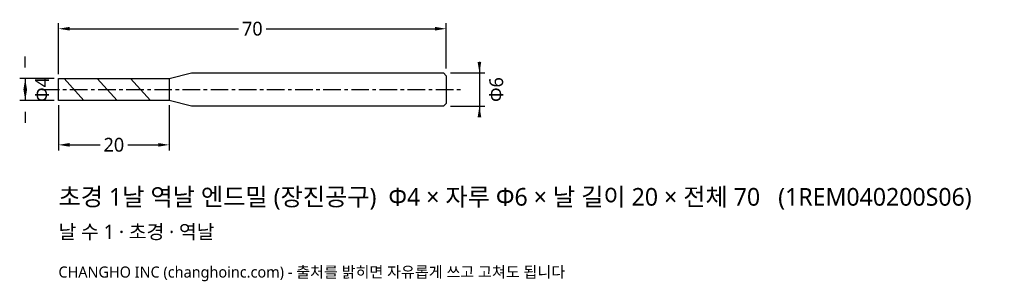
# Model space of a CAD drawing. Header units: millimetres. Extents: x -7 to 171, y -35 to 13.
import ezdxf

# ---------------------------------------------------------------- set-up
doc = ezdxf.new("R2010")
doc.units = ezdxf.units.MM
doc.linetypes.add('CENTER', pattern=[5.08, 3.175, -0.635, 0.635, -0.635])
for name, color, linetype in [('문자', 7, 'CONTINUOUS'), ('외형선', 7, 'CONTINUOUS'), ('중심선', 1, 'CENTER'), ('참고선', 8, 'CONTINUOUS'), ('치수', 4, 'CONTINUOUS')]:
    doc.layers.add(name, color=color, linetype=linetype)
doc.styles.add('CH_KOR', font='malgun.ttf')
doc.dimstyles.new('CH_DIM', dxfattribs={"dimtxt": 2.5, "dimasz": 2, "dimexe": 1, "dimexo": 0.8, "dimgap": 0.8, "dimtad": 1, "dimdec": 1, "dimdsep": 46, "dimtxsty": 'CH_KOR', "dimcen": 2.5, "dimclrd": 4, "dimclre": 4, "dimclrt": 4, "dimazin": 3, "dimtfac": 1, "dimtmove": 0, "dimatfit": 3})

# ---------------------------------------------------------------- blocks, each defined once
blk = doc.blocks.new('_CLOSEDFILLED')
at = {"color": 0, "linetype": 'BYBLOCK'}
blk.add_solid([(-1, 0.164), (0, 0), (-1, -0.164)], dxfattribs=at)
blk = doc.blocks.new('*D2')
at = {"color": 4}
for p, q in [((76, 5), (76, -5)), ((70.8, 3), (77, 3)), ((70.8, -3), (77, -3))]:
    blk.add_line(p, q, dxfattribs=at)
at = {"layer": 'Defpoints'}
for p in [(70, 3), (76, 3), (70, -3)]:
    blk.add_point(p, dxfattribs=at)
at = {"layer": '치수', "color": 4, "xscale": 2, "yscale": 2}
for p, rotation in [((76, 3), 270), ((76, -3), 90)]:
    blk.add_blockref('_CLOSEDFILLED', p, dxfattribs=dict(at, rotation=rotation))
at = {"layer": '치수', "color": 4, "insert": (79.05, 0), "char_height": 2.5, "attachment_point": 5, "rotation": 90, "style": 'CH_KOR'}
blk.add_mtext('Φ6', dxfattribs=at)
blk = doc.blocks.new('*D3')
at = {"color": 4}
for p, q in [((0, -2.8), (0, -11)), ((20, -2.8), (20, -11)), ((2, -10), (7.5, -10)), ((12.5, -10), (18, -10))]:
    blk.add_line(p, q, dxfattribs=at)
at = {"layer": 'Defpoints'}
for p in [(0, -2), (20, -2), (0, -10)]:
    blk.add_point(p, dxfattribs=at)
at = {"layer": '치수', "color": 4, "xscale": 2, "yscale": 2, "rotation": 180}
blk.add_blockref('_CLOSEDFILLED', (0, -10), dxfattribs=at)
at = {"layer": '치수', "color": 4, "xscale": 2, "yscale": 2}
blk.add_blockref('_CLOSEDFILLED', (20, -10), dxfattribs=at)
at = {"layer": '치수', "color": 4, "insert": (10, -10), "char_height": 2.5, "attachment_point": 5, "style": 'CH_KOR'}
blk.add_mtext('20', dxfattribs=at)
blk = doc.blocks.new('*D4')
at = {"color": 4}
for p, q in [((0, 2.8), (0, 12)), ((2, 11), (32.5, 11)), ((37.5, 11), (68, 11)), ((70, 3.8), (70, 12))]:
    blk.add_line(p, q, dxfattribs=at)
at = {"layer": 'Defpoints'}
for p in [(0, 11), (0, 2), (70, 3)]:
    blk.add_point(p, dxfattribs=at)
at = {"layer": '치수', "color": 4, "xscale": 2, "yscale": 2, "rotation": 180}
blk.add_blockref('_CLOSEDFILLED', (0, 11), dxfattribs=at)
at = {"layer": '치수', "color": 4, "xscale": 2, "yscale": 2}
blk.add_blockref('_CLOSEDFILLED', (70, 11), dxfattribs=at)
at = {"layer": '치수', "color": 4, "insert": (35, 11), "char_height": 2.5, "attachment_point": 5, "style": 'CH_KOR'}
blk.add_mtext('70', dxfattribs=at)

msp = doc.modelspace()

# ---------------------------------------------------------------- linework, layer by layer
at = {"layer": '외형선'}
msp.add_lwpolyline([(0, 2), (20, 2), (24, 3), (69.5, 3), (70, 2.5), (70, -2.5), (69.5, -3), (24, -3), (20, -2), (0, -2)], close=True, dxfattribs=at)
at = {"layer": '중심선'}
msp.add_line((-3, 0), (73, 0), dxfattribs=at)
at = {"layer": '참고선'}
for p, q in [((1, 2), (4.6, -2)), ((7, 2), (10.6, -2)), ((13, 2), (16.6, -2)), ((20, 2), (20, -2))]:
    msp.add_line(p, q, dxfattribs=at)

# ---------------------------------------------------------------- texts
at = {"layer": '문자', "style": 'CH_KOR'}
for s, height, p in [('초경 1날 역날 엔드밀 (장진공구)  Φ4 × 자루 Φ6 × 날 길이 20 × 전체 70   (1REM040200S06)', 3.2, (0, -21)), ('날 수 1 · 초경 · 역날', 2.56, (0, -27)), ('CHANGHO INC (changhoinc.com) - 출처를 밝히면 자유롭게 쓰고 고쳐도 됩니다', 2, (0, -34))]:
    msp.add_text(s, height=height, dxfattribs=at).set_placement(p)

# ---------------------------------------------------------------- dimensions: what is measured, and where the dimension line sits
at = {"layer": '치수'}
for base, p1, p2, text, picture, middle in [((0, 11), (0, 2), (70, 3), '70', '*D4', (35, 11)), ((0, -10), (0, -2), (20, -2), '20', '*D3', (10, -10))]:
    dim = msp.add_linear_dim(base=base, p1=p1, p2=p2, text=text, dimstyle='CH_DIM', override={"dimscale": 1}, dxfattribs=at)
    dim.commit()
    dim.dimension.update_dxf_attribs({"geometry": picture, "text_midpoint": middle})
msp.add_linear_dim(base=(-6, 2), p1=(0, 2), p2=(0, -2), angle=90, text='Φ4', dimstyle='CH_DIM', override={"dimscale": 1}, dxfattribs=at).render()
dim = msp.add_linear_dim(base=(76, 3), p1=(70, 3), p2=(70, -3), angle=90, text='Φ6', dimstyle='CH_DIM', override={"dimscale": 1}, dxfattribs=at)
dim.commit()
dim.dimension.update_dxf_attribs({"geometry": '*D2', "text_midpoint": (79.05, 0)})

doc.saveas('drawing.dxf')
